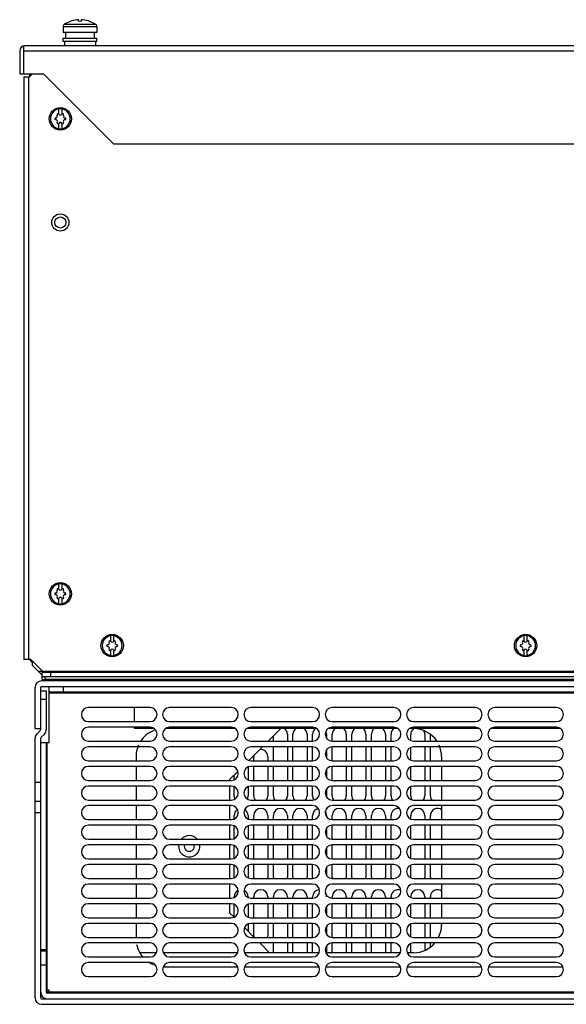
# Model space of a CAD drawing. Header units: millimetres. Extents: x 50 to 412, y 145 to 497.
# Tile 1 of 2: x 50 to 245, y 145 to 497. Entities that reach past the tile are written whole.
import ezdxf

# ---------------------------------------------------------------- set-up
doc = ezdxf.new("R2010")
doc.units = ezdxf.units.MM
doc.header["$LTSCALE"] = 42.001698
doc.layers.get('0').update_dxf_attribs({"linetype": 'CONTINUOUS'})

msp = doc.modelspace()

# ---------------------------------------------------------------- linework, layer by layer
at = {"color": 7, "linetype": 'Continuous'}
for p, q in [((70.96, 496.1), (70.96, 496.67)), ((71.95, 496.1), (71.95, 496.67)), ((65.45, 494.19), (65.45, 492.1)), ((65.45, 494.19), (77.45, 494.19)), ((77.45, 492.1), (65.45, 492.1)), ((65.9, 495.02), (77.01, 495.02)), ((66.26, 492.1), (66.26, 490.1)), ((66.33, 495.29), (66.37, 495.29)), ((76.54, 495.29), (76.57, 495.29)), ((76.65, 490.1), (76.65, 492.1)), ((77.45, 494.19), (77.45, 492.1)), ((65.45, 488.9), (65.45, 490.1)), ((65.45, 490.1), (77.45, 490.1)), ((77.45, 488.9), (65.45, 488.9)), ((65.95, 488.9), (65.95, 487.4)), ((76.95, 488.9), (76.95, 487.4)), ((77.45, 488.9), (77.45, 490.1)), ((49.95, 485.6), (49.95, 477.4)), ((51.45, 486.39), (51.11, 487.29)), ((51.45, 477.4), (51.45, 487.29)), ((51.45, 485.6), (410.45, 485.6)), ((410.15, 487.4), (51.75, 487.4)), ((49.95, 477.4), (58.45, 477.4)), ((51.45, 476.3), (51.45, 268.3)), ((51.45, 476.3), (53.45, 476.3)), ((53.25, 268.3), (53.25, 476.3)), ((54.55, 477.4), (53.45, 476.3)), ((53.45, 477.4), (53.45, 476.3)), ((58.45, 477.4), (83.45, 452.4)), ((63.85, 464.87), (63.85, 462.94)), ((65.05, 462.94), (65.05, 464.87)), ((63.85, 459.67), (63.85, 457.74)), ((65.05, 457.74), (65.05, 459.67)), ((83.45, 452.4), (405.45, 452.4)), ((63.85, 295.37), (63.85, 293.44)), ((65.05, 293.44), (65.05, 295.37)), ((63.85, 290.17), (63.85, 288.24)), ((65.05, 288.24), (65.05, 290.17)), ((82.35, 276.87), (82.35, 274.94)), ((83.55, 274.94), (83.55, 276.87)), ((229.85, 276.87), (229.85, 274.94)), ((231.05, 274.94), (231.05, 276.87)), ((82.35, 271.67), (82.35, 269.74)), ((83.55, 269.74), (83.55, 271.67)), ((229.85, 271.67), (229.85, 269.74)), ((231.05, 269.74), (231.05, 271.67)), ((53.95, 268.3), (51.45, 268.3)), ((53.45, 268.3), (54.45, 267.3)), ((53.95, 268.3), (57.95, 264.3)), ((54.45, 267.8), (54.45, 266.3)), ((54.45, 266.3), (57.95, 262.8)), ((404.25, 264.1), (56.65, 264.1)), ((57.95, 264.3), (57.95, 264.1)), ((57.95, 261.2), (57.95, 263.8)), ((57.95, 263.8), (402.95, 263.8)), ((60.95, 263.8), (60.95, 262.3)), ((403.15, 260.7), (57.75, 260.7)), ((57.95, 262.3), (402.95, 262.3)), ((57.95, 261.2), (65.95, 261.2)), ((58.45, 262.3), (59.45, 261.3)), ((59.45, 261.3), (401.45, 261.3)), ((65.95, 261.3), (65.95, 260.7)), ((69.95, 261.3), (69.95, 260.7)), ((69.95, 261.2), (75.04, 261.2)), ((75.13, 261.3), (74.73, 260.86)), ((76.69, 261.3), (76.14, 260.7)), ((80.44, 261.3), (79.89, 260.7)), ((81.54, 260.7), (81.33, 261.3)), ((89.36, 260.7), (89.58, 261.3)), ((89.54, 261.2), (95.45, 261.2)), ((95.45, 261.3), (95.45, 260.7)), ((99.45, 261.3), (99.45, 260.7)), ((99.45, 261.2), (175.45, 261.2)), ((175.45, 261.3), (175.45, 260.7)), ((180.45, 261.3), (180.45, 260.7)), ((220.94, 261.3), (220.39, 260.7)), ((224.97, 261.3), (225.52, 260.7)), ((235.94, 261.3), (235.39, 260.7)), ((239.97, 261.3), (240.52, 260.7)), ((55.45, 243.7), (55.45, 258.4)), ((57.45, 243.33), (57.45, 258.4)), ((57.45, 257.2), (59.45, 257.2)), ((57.75, 258.7), (403.15, 258.7)), ((59.45, 257.2), (59.45, 243.33)), ((60.45, 238.7), (60.45, 258.7)), ((400.45, 256.7), (60.45, 256.7)), ((65.45, 258.7), (65.45, 256.7)), ((57.45, 254.2), (59.45, 254.2)), ((60.45, 256.4), (400.45, 256.4)), ((96.45, 251.2), (74.45, 251.2)), ((90.95, 246.2), (90.95, 251.2)), ((125.45, 251.2), (103.45, 251.2)), ((154.45, 251.2), (132.45, 251.2)), ((183.45, 251.2), (161.45, 251.2)), ((212.45, 251.2), (190.45, 251.2)), ((241.45, 251.2), (219.45, 251.2)), ((74.45, 246.2), (96.45, 246.2)), ((103.45, 246.2), (125.45, 246.2)), ((132.45, 246.2), (154.45, 246.2)), ((161.45, 246.2), (183.45, 246.2)), ((190.45, 246.2), (212.45, 246.2)), ((219.45, 246.2), (241.45, 246.2)), ((55.45, 243.7), (57.45, 243.7)), ((57.37, 243.12), (56.13, 241.88)), ((96.45, 244.2), (74.45, 244.2)), ((90.95, 243.7), (90.95, 244.2)), ((97.95, 243.7), (90.95, 243.7)), ((126.95, 243.7), (101.96, 243.7)), ((125.45, 244.2), (103.45, 244.2)), ((155.95, 243.7), (130.96, 243.7)), ((154.45, 244.2), (132.45, 244.2)), ((138.57, 239.2), (143.07, 243.7)), ((184.95, 243.7), (159.96, 243.7)), ((183.45, 244.2), (161.45, 244.2)), ((213.95, 243.7), (188.96, 243.7)), ((212.45, 244.2), (190.45, 244.2)), ((242.95, 243.7), (217.96, 243.7)), ((241.45, 244.2), (219.45, 244.2)), ((55.45, 147.6), (55.45, 240.25)), ((57.45, 147.6), (57.45, 240.25)), ((57.54, 240.46), (58.78, 241.7)), ((74.45, 239.2), (96.45, 239.2)), ((103.45, 239.2), (125.45, 239.2)), ((132.45, 239.2), (154.45, 239.2)), ((140.45, 239.2), (140.45, 241.09)), ((145.45, 241.7), (145.45, 239.2)), ((147.45, 239.2), (147.45, 241.7)), ((152.45, 241.7), (152.45, 239.2)), ((154.45, 239.2), (154.45, 241.7)), ((159.45, 241.7), (159.45, 240.21)), ((161.45, 239.2), (161.45, 241.7)), ((161.45, 239.2), (183.45, 239.2)), ((166.45, 241.7), (166.45, 239.2)), ((168.45, 239.2), (168.45, 241.7)), ((173.45, 241.7), (173.45, 239.2)), ((175.45, 239.2), (175.45, 241.7)), ((180.45, 241.7), (180.45, 239.2)), ((182.45, 239.2), (182.45, 241.7)), ((189.45, 239.53), (189.45, 241.7)), ((190.45, 239.2), (212.45, 239.2)), ((194.45, 241.7), (194.45, 239.2)), ((196.45, 239.2), (196.45, 241.63)), ((219.45, 239.2), (241.45, 239.2)), ((57.45, 238.7), (60.45, 238.7)), ((59.45, 238.7), (59.45, 149.6)), ((59.75, 149.3), (59.75, 238.7)), ((96.45, 237.2), (74.45, 237.2)), ((125.45, 237.2), (103.45, 237.2)), ((131.79, 232.42), (136.57, 237.2)), ((154.45, 237.2), (132.45, 237.2)), ((140.45, 232.2), (140.45, 237.2)), ((145.45, 237.2), (145.45, 232.2)), ((147.45, 232.2), (147.45, 237.2)), ((152.45, 237.2), (152.45, 232.2)), ((154.45, 232.2), (154.45, 237.2)), ((159.45, 236.2), (159.45, 233.21)), ((183.45, 237.2), (161.45, 237.2)), ((161.45, 232.2), (161.45, 237.2)), ((166.45, 237.2), (166.45, 232.2)), ((168.45, 232.2), (168.45, 237.2)), ((173.45, 237.2), (173.45, 232.2)), ((175.45, 232.2), (175.45, 237.2)), ((180.45, 237.2), (180.45, 232.2)), ((182.45, 232.2), (182.45, 237.2)), ((189.45, 232.53), (189.45, 236.88)), ((212.45, 237.2), (190.45, 237.2)), ((194.45, 237.2), (194.45, 232.2)), ((196.45, 232.2), (196.45, 237.2)), ((241.45, 237.2), (219.45, 237.2)), ((74.45, 232.2), (96.45, 232.2)), ((91.45, 233.7), (91.45, 232.2)), ((103.45, 232.2), (125.45, 232.2)), ((132.45, 232.2), (154.45, 232.2)), ((133.45, 232.2), (133.45, 233.7)), ((138.45, 233.7), (138.45, 232.2)), ((161.45, 232.2), (183.45, 232.2)), ((190.45, 232.2), (212.45, 232.2)), ((200.45, 233.7), (200.45, 232.2)), ((219.45, 232.2), (241.45, 232.2)), ((96.45, 230.2), (74.45, 230.2)), ((91.45, 230.2), (91.45, 225.2)), ((125.45, 230.2), (103.45, 230.2)), ((131.45, 229.88), (131.45, 225.53)), ((154.45, 230.2), (132.45, 230.2)), ((133.45, 225.2), (133.45, 230.2)), ((138.45, 230.2), (138.45, 225.2)), ((140.45, 225.2), (140.45, 230.2)), ((145.45, 230.2), (145.45, 225.2)), ((147.45, 225.2), (147.45, 230.2)), ((152.45, 230.2), (152.45, 225.2)), ((154.45, 225.2), (154.45, 230.2)), ((159.45, 229.2), (159.45, 226.21)), ((183.45, 230.2), (161.45, 230.2)), ((161.45, 225.2), (161.45, 230.2)), ((166.45, 230.2), (166.45, 225.2)), ((168.45, 225.2), (168.45, 230.2)), ((173.45, 230.2), (173.45, 225.2)), ((175.45, 225.2), (175.45, 230.2)), ((180.45, 230.2), (180.45, 225.2)), ((182.45, 225.2), (182.45, 230.2)), ((189.45, 225.53), (189.45, 229.88)), ((212.45, 230.2), (190.45, 230.2)), ((194.45, 230.2), (194.45, 225.2)), ((196.45, 225.2), (196.45, 230.2)), ((200.45, 230.2), (200.45, 225.2)), ((241.45, 230.2), (219.45, 230.2)), ((74.45, 225.2), (96.45, 225.2)), ((103.45, 225.2), (125.45, 225.2)), ((124.95, 225.59), (127.74, 228.37)), ((124.95, 225.2), (124.95, 225.59)), ((126.45, 225.53), (126.45, 227.09)), ((132.45, 225.2), (154.45, 225.2)), ((161.45, 225.2), (183.45, 225.2)), ((190.45, 225.2), (212.45, 225.2)), ((219.45, 225.2), (241.45, 225.2)), ((57.45, 224.47), (55.45, 224.47)), ((96.45, 223.2), (74.45, 223.2)), ((91.45, 223.2), (91.45, 218.2)), ((125.45, 223.2), (103.45, 223.2)), ((124.95, 218.2), (124.95, 223.2)), ((126.45, 219.7), (126.45, 222.88)), ((131.45, 222.88), (131.45, 219.7)), ((154.45, 223.2), (132.45, 223.2)), ((133.45, 219.7), (133.45, 223.2)), ((138.45, 223.2), (138.45, 219.7)), ((140.45, 219.7), (140.45, 223.2)), ((145.45, 223.2), (145.45, 219.7)), ((147.45, 219.7), (147.45, 223.2)), ((152.45, 223.2), (152.45, 219.7)), ((154.45, 219.7), (154.45, 223.2)), ((159.45, 222.2), (159.45, 219.7)), ((183.45, 223.2), (161.45, 223.2)), ((161.45, 219.7), (161.45, 223.2)), ((166.45, 223.2), (166.45, 219.7)), ((168.45, 219.7), (168.45, 223.2)), ((173.45, 223.2), (173.45, 219.7)), ((175.45, 219.7), (175.45, 223.2)), ((180.45, 223.2), (180.45, 219.7)), ((182.45, 219.7), (182.45, 223.2)), ((189.45, 219.7), (189.45, 222.88)), ((212.45, 223.2), (190.45, 223.2)), ((194.45, 223.2), (194.45, 219.7)), ((196.45, 219.7), (196.45, 223.2)), ((200.45, 223.2), (200.45, 218.2)), ((241.45, 223.2), (219.45, 223.2)), ((74.45, 218.2), (96.45, 218.2)), ((103.45, 218.2), (125.45, 218.2)), ((132.45, 218.2), (154.45, 218.2)), ((161.45, 218.2), (183.45, 218.2)), ((190.45, 218.2), (212.45, 218.2)), ((219.45, 218.2), (241.45, 218.2)), ((55.45, 217.8), (57.45, 217.8)), ((96.45, 216.2), (74.45, 216.2)), ((91.45, 216.2), (91.45, 211.2)), ((125.45, 216.2), (103.45, 216.2)), ((124.95, 211.2), (124.95, 216.2)), ((154.45, 216.2), (132.45, 216.2)), ((183.45, 216.2), (161.45, 216.2)), ((212.45, 216.2), (190.45, 216.2)), ((200.45, 216.2), (200.45, 211.2)), ((241.45, 216.2), (219.45, 216.2)), ((55.45, 213.7), (57.45, 213.7)), ((74.45, 211.2), (96.45, 211.2)), ((103.45, 211.2), (125.45, 211.2)), ((126.45, 211.53), (126.45, 212.7)), ((131.45, 212.7), (131.45, 211.53)), ((132.45, 211.2), (154.45, 211.2)), ((133.45, 211.2), (133.45, 212.7)), ((138.45, 212.7), (138.45, 211.2)), ((140.45, 211.2), (140.45, 212.7)), ((145.45, 212.7), (145.45, 211.2)), ((147.45, 211.2), (147.45, 212.7)), ((152.45, 212.7), (152.45, 211.2)), ((154.45, 211.2), (154.45, 212.7)), ((159.45, 212.7), (159.45, 212.21)), ((161.45, 211.2), (161.45, 212.7)), ((161.45, 211.2), (183.45, 211.2)), ((166.45, 212.7), (166.45, 211.2)), ((168.45, 211.2), (168.45, 212.7)), ((173.45, 212.7), (173.45, 211.2)), ((175.45, 211.2), (175.45, 212.7)), ((180.45, 212.7), (180.45, 211.2)), ((182.45, 211.2), (182.45, 212.7)), ((189.45, 211.53), (189.45, 212.7)), ((190.45, 211.2), (212.45, 211.2)), ((194.45, 212.7), (194.45, 211.2)), ((196.45, 211.2), (196.45, 212.7)), ((219.45, 211.2), (241.45, 211.2)), ((96.45, 209.2), (74.45, 209.2)), ((91.45, 209.2), (91.45, 204.2)), ((125.45, 209.2), (103.45, 209.2)), ((124.95, 204.2), (124.95, 209.2)), ((126.45, 204.53), (126.45, 208.88)), ((131.45, 208.88), (131.45, 204.53)), ((154.45, 209.2), (132.45, 209.2)), ((133.45, 204.2), (133.45, 209.2)), ((138.45, 209.2), (138.45, 204.2)), ((140.45, 204.2), (140.45, 209.2)), ((145.45, 209.2), (145.45, 204.2)), ((147.45, 204.2), (147.45, 209.2)), ((152.45, 209.2), (152.45, 204.2)), ((154.45, 204.2), (154.45, 209.2)), ((159.45, 208.2), (159.45, 205.21)), ((183.45, 209.2), (161.45, 209.2)), ((161.45, 204.2), (161.45, 209.2)), ((166.45, 209.2), (166.45, 204.2)), ((168.45, 204.2), (168.45, 209.2)), ((173.45, 209.2), (173.45, 204.2)), ((175.45, 204.2), (175.45, 209.2)), ((180.45, 209.2), (180.45, 204.2)), ((182.45, 204.2), (182.45, 209.2)), ((189.45, 204.53), (189.45, 208.88)), ((212.45, 209.2), (190.45, 209.2)), ((194.45, 209.2), (194.45, 204.2)), ((196.45, 204.2), (196.45, 209.2)), ((200.45, 209.2), (200.45, 204.2)), ((241.45, 209.2), (219.45, 209.2)), ((74.45, 204.2), (96.45, 204.2)), ((103.45, 204.2), (125.45, 204.2)), ((132.45, 204.2), (154.45, 204.2)), ((161.45, 204.2), (183.45, 204.2)), ((190.45, 204.2), (212.45, 204.2)), ((219.45, 204.2), (241.45, 204.2)), ((96.45, 202.2), (74.45, 202.2)), ((91.45, 202.2), (91.45, 197.2)), ((125.45, 202.2), (103.45, 202.2)), ((124.95, 197.2), (124.95, 202.2)), ((126.45, 197.53), (126.45, 201.88)), ((131.45, 201.88), (131.45, 197.53)), ((154.45, 202.2), (132.45, 202.2)), ((133.45, 197.2), (133.45, 202.2)), ((138.45, 202.2), (138.45, 197.2)), ((140.45, 197.2), (140.45, 202.2)), ((145.45, 202.2), (145.45, 197.2)), ((147.45, 197.2), (147.45, 202.2)), ((152.45, 202.2), (152.45, 197.2)), ((154.45, 197.2), (154.45, 202.2)), ((159.45, 201.2), (159.45, 198.21)), ((183.45, 202.2), (161.45, 202.2)), ((161.45, 197.2), (161.45, 202.2)), ((166.45, 202.2), (166.45, 197.2)), ((168.45, 197.2), (168.45, 202.2)), ((173.45, 202.2), (173.45, 197.2)), ((175.45, 197.2), (175.45, 202.2)), ((180.45, 202.2), (180.45, 197.2)), ((182.45, 197.2), (182.45, 202.2)), ((189.45, 197.53), (189.45, 201.88)), ((212.45, 202.2), (190.45, 202.2)), ((194.45, 202.2), (194.45, 197.2)), ((196.45, 197.2), (196.45, 202.2)), ((200.45, 202.2), (200.45, 197.2)), ((241.45, 202.2), (219.45, 202.2)), ((74.45, 197.2), (96.45, 197.2)), ((103.45, 197.2), (125.45, 197.2)), ((132.45, 197.2), (154.45, 197.2)), ((161.45, 197.2), (183.45, 197.2)), ((190.45, 197.2), (212.45, 197.2)), ((219.45, 197.2), (241.45, 197.2)), ((96.45, 195.2), (74.45, 195.2)), ((91.45, 195.2), (91.45, 190.2)), ((125.45, 195.2), (103.45, 195.2)), ((124.95, 190.2), (124.95, 195.2)), ((126.45, 190.7), (126.45, 194.88)), ((131.45, 194.88), (131.45, 190.7)), ((154.45, 195.2), (132.45, 195.2)), ((133.45, 190.7), (133.45, 195.2)), ((138.45, 195.2), (138.45, 190.7)), ((140.45, 190.7), (140.45, 195.2)), ((145.45, 195.2), (145.45, 190.7)), ((147.45, 190.7), (147.45, 195.2)), ((152.45, 195.2), (152.45, 190.7)), ((154.45, 190.7), (154.45, 195.2)), ((159.45, 194.2), (159.45, 191.21)), ((183.45, 195.2), (161.45, 195.2)), ((161.45, 190.7), (161.45, 195.2)), ((166.45, 195.2), (166.45, 190.7)), ((168.45, 190.7), (168.45, 195.2)), ((173.45, 195.2), (173.45, 190.7)), ((175.45, 190.7), (175.45, 195.2)), ((180.45, 195.2), (180.45, 190.7)), ((182.45, 190.7), (182.45, 195.2)), ((189.45, 190.7), (189.45, 194.88)), ((212.45, 195.2), (190.45, 195.2)), ((194.45, 195.2), (194.45, 190.7)), ((196.45, 190.7), (196.45, 195.2)), ((200.45, 195.2), (200.45, 190.2)), ((241.45, 195.2), (219.45, 195.2)), ((74.45, 190.2), (96.45, 190.2)), ((103.45, 190.2), (125.45, 190.2)), ((132.45, 190.2), (154.45, 190.2)), ((161.45, 190.2), (183.45, 190.2)), ((190.45, 190.2), (212.45, 190.2)), ((219.45, 190.2), (241.45, 190.2)), ((96.45, 188.2), (74.45, 188.2)), ((91.45, 188.2), (91.45, 183.2)), ((125.45, 188.2), (103.45, 188.2)), ((124.95, 183.2), (124.95, 188.2)), ((154.45, 188.2), (132.45, 188.2)), ((183.45, 188.2), (161.45, 188.2)), ((212.45, 188.2), (190.45, 188.2)), ((200.45, 188.2), (200.45, 183.2)), ((241.45, 188.2), (219.45, 188.2)), ((74.45, 183.2), (96.45, 183.2)), ((103.45, 183.2), (125.45, 183.2)), ((126.45, 183.53), (126.45, 183.7)), ((131.45, 183.7), (131.45, 183.53)), ((132.45, 183.2), (154.45, 183.2)), ((133.45, 183.2), (133.45, 183.7)), ((138.45, 183.7), (138.45, 183.2)), ((140.45, 183.2), (140.45, 183.7)), ((145.45, 183.7), (145.45, 183.2)), ((147.45, 183.2), (147.45, 183.7)), ((152.45, 183.7), (152.45, 183.2)), ((154.45, 183.2), (154.45, 183.7)), ((161.45, 183.2), (161.45, 183.7)), ((161.45, 183.2), (183.45, 183.2)), ((166.45, 183.7), (166.45, 183.2)), ((168.45, 183.2), (168.45, 183.7)), ((173.45, 183.7), (173.45, 183.2)), ((175.45, 183.2), (175.45, 183.7)), ((180.45, 183.7), (180.45, 183.2)), ((182.45, 183.2), (182.45, 183.7)), ((189.45, 183.53), (189.45, 183.7)), ((190.45, 183.2), (212.45, 183.2)), ((194.45, 183.7), (194.45, 183.2)), ((196.45, 183.2), (196.45, 183.7)), ((219.45, 183.2), (241.45, 183.2)), ((96.45, 181.2), (74.45, 181.2)), ((91.45, 181.2), (91.45, 176.2)), ((125.45, 181.2), (103.45, 181.2)), ((124.95, 177.82), (124.95, 181.2)), ((126.45, 176.53), (126.45, 180.88)), ((131.45, 180.88), (131.45, 176.53)), ((154.45, 181.2), (132.45, 181.2)), ((133.45, 176.2), (133.45, 181.2)), ((138.45, 181.2), (138.45, 176.2)), ((140.45, 176.2), (140.45, 181.2)), ((145.45, 181.2), (145.45, 176.2)), ((147.45, 176.2), (147.45, 181.2)), ((152.45, 181.2), (152.45, 176.2)), ((154.45, 176.2), (154.45, 181.2)), ((159.45, 180.2), (159.45, 177.21)), ((183.45, 181.2), (161.45, 181.2)), ((161.45, 176.2), (161.45, 181.2)), ((166.45, 181.2), (166.45, 176.2)), ((168.45, 176.2), (168.45, 181.2)), ((173.45, 181.2), (173.45, 176.2)), ((175.45, 176.2), (175.45, 181.2)), ((180.45, 181.2), (180.45, 176.2)), ((182.45, 176.2), (182.45, 181.2)), ((189.45, 176.53), (189.45, 180.88)), ((212.45, 181.2), (190.45, 181.2)), ((194.45, 181.2), (194.45, 176.2)), ((196.45, 176.2), (196.45, 181.2)), ((200.45, 181.2), (200.45, 176.2)), ((241.45, 181.2), (219.45, 181.2)), ((74.45, 176.2), (96.45, 176.2)), ((103.45, 176.2), (125.45, 176.2)), ((126.3, 176.48), (124.95, 177.82)), ((132.45, 176.2), (154.45, 176.2)), ((161.45, 176.2), (183.45, 176.2)), ((190.45, 176.2), (212.45, 176.2)), ((219.45, 176.2), (241.45, 176.2)), ((96.45, 174.2), (74.45, 174.2)), ((91.45, 174.2), (91.45, 169.2)), ((125.45, 174.2), (103.45, 174.2)), ((133.57, 169.2), (130.23, 172.55)), ((131.45, 173.88), (131.45, 171.32)), ((154.45, 174.2), (132.45, 174.2)), ((133.45, 169.7), (133.45, 174.2)), ((138.45, 174.2), (138.45, 169.7)), ((140.45, 169.2), (140.45, 174.2)), ((145.45, 174.2), (145.45, 169.2)), ((147.45, 169.2), (147.45, 174.2)), ((152.45, 174.2), (152.45, 169.2)), ((154.45, 169.2), (154.45, 174.2)), ((159.45, 173.2), (159.45, 170.21)), ((183.45, 174.2), (161.45, 174.2)), ((161.45, 169.2), (161.45, 174.2)), ((166.45, 174.2), (166.45, 169.2)), ((168.45, 169.2), (168.45, 174.2)), ((173.45, 174.2), (173.45, 169.2)), ((175.45, 169.2), (175.45, 174.2)), ((180.45, 174.2), (180.45, 169.2)), ((182.45, 169.2), (182.45, 174.2)), ((189.45, 169.53), (189.45, 173.88)), ((212.45, 174.2), (190.45, 174.2)), ((194.45, 174.2), (194.45, 169.2)), ((196.45, 169.2), (196.45, 174.2)), ((200.45, 174.2), (200.45, 173.7)), ((241.45, 174.2), (219.45, 174.2)), ((74.45, 169.2), (96.45, 169.2)), ((103.45, 169.2), (125.45, 169.2)), ((132.45, 169.2), (154.45, 169.2)), ((161.45, 169.2), (183.45, 169.2)), ((190.45, 169.2), (212.45, 169.2)), ((219.45, 169.2), (241.45, 169.2)), ((96.45, 167.2), (74.45, 167.2)), ((125.45, 167.2), (103.45, 167.2)), ((154.45, 167.2), (132.45, 167.2)), ((139.07, 163.7), (135.57, 167.2)), ((140.45, 163.7), (140.45, 167.2)), ((145.45, 167.2), (145.45, 163.7)), ((147.45, 163.7), (147.45, 167.2)), ((152.45, 167.2), (152.45, 163.7)), ((154.45, 163.7), (154.45, 167.2)), ((159.45, 166.2), (159.45, 163.7)), ((183.45, 167.2), (161.45, 167.2)), ((161.45, 163.7), (161.45, 167.2)), ((166.45, 167.2), (166.45, 163.7)), ((168.45, 163.7), (168.45, 167.2)), ((173.45, 167.2), (173.45, 163.7)), ((175.45, 163.7), (175.45, 167.2)), ((180.45, 167.2), (180.45, 163.7)), ((182.45, 163.7), (182.45, 167.2)), ((189.45, 163.7), (189.45, 166.88)), ((212.45, 167.2), (190.45, 167.2)), ((194.45, 167.2), (194.45, 164.81)), ((196.45, 165.77), (196.45, 167.2)), ((241.45, 167.2), (219.45, 167.2)), ((59.45, 164.8), (57.45, 164.8)), ((59.45, 164.3), (57.45, 164.3)), ((74.45, 162.2), (96.45, 162.2)), ((98.63, 163.7), (93.04, 163.7)), ((127.63, 163.7), (101.28, 163.7)), ((103.45, 162.2), (125.45, 162.2)), ((156.63, 163.7), (130.28, 163.7)), ((132.45, 162.2), (154.45, 162.2)), ((185.63, 163.7), (159.28, 163.7)), ((161.45, 162.2), (183.45, 162.2)), ((190.45, 163.7), (188.28, 163.7)), ((190.45, 162.2), (212.45, 162.2)), ((219.45, 162.2), (241.45, 162.2)), ((59.45, 159.3), (57.45, 159.3)), ((96.45, 160.2), (74.45, 160.2)), ((101.45, 158.7), (127.63, 158.7)), ((125.45, 160.2), (103.45, 160.2)), ((130.28, 158.7), (156.63, 158.7)), ((154.45, 160.2), (132.45, 160.2)), ((159.28, 158.7), (185.63, 158.7)), ((183.45, 160.2), (161.45, 160.2)), ((188.28, 158.7), (214.63, 158.7)), ((212.45, 160.2), (190.45, 160.2)), ((217.28, 158.7), (243.63, 158.7)), ((241.45, 160.2), (219.45, 160.2)), ((74.45, 155.2), (96.45, 155.2)), ((103.45, 155.2), (125.45, 155.2)), ((132.45, 155.2), (154.45, 155.2)), ((161.45, 155.2), (183.45, 155.2)), ((190.45, 155.2), (212.45, 155.2)), ((219.45, 155.2), (241.45, 155.2)), ((60.45, 150.3), (59.45, 150.3)), ((401.15, 149.6), (59.75, 149.6)), ((401.15, 149.3), (59.75, 149.3)), ((60.45, 149.3), (60.45, 150.3)), ((57.75, 147.3), (403.15, 147.3)), ((57.75, 145.3), (403.15, 145.3))]:
    msp.add_line(p, q, dxfattribs=at)
for centre, radius in [((64.45, 461.3), 4), ((64.45, 424.3), 3.06), ((64.45, 424.3), 2), ((64.45, 291.8), 4), ((82.95, 273.3), 4), ((230.45, 273.3), 4)]:
    msp.add_circle(centre, radius, dxfattribs=at)
for centre, radius, start, end in [((71.45, 486.7), 9.98, 92.8424, 120.6216), ((71.45, 486.7), 9.4, 86.9828, 93.0172), ((71.45, 486.7), 9.98, 59.3784, 87.1576), ((66.45, 494.19), 1, 123.749, 180), ((71.45, 486.7), 10, 120.7955, 123.749), ((71.45, 486.7), 10, 56.251, 59.2045), ((76.45, 494.19), 1, 0, 56.251), ((51.75, 485.6), 1.8, 90, 180), ((62.95, 474.8), 9.5, 163.465, 168.0625), ((64.45, 461.3), 3.55, 99.7431, 260.2569), ((64.45, 461.3), 3.61, 80.4403, 99.5597), ((64.45, 461.3), 3.55, 279.7431, 80.2569), ((62.75, 461.3), 0.3, 90, 270), ((62.75, 462.29), 0.681, 270, 30), ((62.75, 460.32), 0.681, 330, 90), ((63.6, 462.78), 0.3, 30, 210), ((64.45, 463.27), 0.681, 210, 330), ((65.3, 462.78), 0.3, 330, 150), ((66.15, 462.29), 0.681, 150, 270), ((66.15, 460.32), 0.681, 90, 210), ((66.15, 461.3), 0.3, 270, 90), ((63.6, 459.83), 0.3, 150, 330), ((64.45, 461.3), 3.61, 260.4403, 279.5597), ((64.45, 459.34), 0.681, 30, 150), ((65.3, 459.83), 0.3, 210, 30), ((64.45, 291.8), 3.55, 99.7431, 260.2569), ((64.45, 291.8), 3.61, 80.4403, 99.5597), ((64.45, 291.8), 3.55, 279.7431, 80.2569), ((62.75, 291.8), 0.3, 90, 270), ((62.75, 292.79), 0.681, 270, 30), ((63.6, 293.28), 0.3, 30, 210), ((64.45, 293.77), 0.681, 210, 330), ((65.3, 293.28), 0.3, 330, 150), ((66.15, 292.79), 0.681, 150, 270), ((66.15, 291.8), 0.3, 270, 90), ((62.75, 290.82), 0.681, 330, 90), ((63.6, 290.33), 0.3, 150, 330), ((64.45, 291.8), 3.61, 260.4403, 279.5597), ((64.45, 289.84), 0.681, 30, 150), ((65.3, 290.33), 0.3, 210, 30), ((66.15, 290.82), 0.681, 90, 210), ((82.95, 273.3), 3.55, 99.7431, 260.2569), ((81.25, 274.29), 0.681, 270, 30), ((82.1, 274.78), 0.3, 30, 210), ((82.95, 273.3), 3.61, 80.4403, 99.5597), ((82.95, 275.27), 0.681, 210, 330), ((83.8, 274.78), 0.3, 330, 150), ((82.95, 273.3), 3.55, 279.7431, 80.2569), ((84.65, 274.29), 0.681, 150, 270), ((230.45, 273.3), 3.55, 99.7431, 260.2569), ((228.75, 274.29), 0.681, 270, 30), ((229.6, 274.78), 0.3, 30, 210), ((230.45, 273.3), 3.61, 80.4403, 99.5597), ((230.45, 275.27), 0.681, 210, 330), ((231.3, 274.78), 0.3, 330, 150), ((230.45, 273.3), 3.55, 279.7431, 80.2569), ((232.15, 274.29), 0.681, 150, 270), ((81.25, 273.3), 0.3, 90, 270), ((81.25, 272.32), 0.681, 330, 90), ((82.1, 271.83), 0.3, 150, 330), ((82.95, 271.34), 0.681, 30, 150), ((83.8, 271.83), 0.3, 210, 30), ((84.65, 272.32), 0.681, 90, 210), ((84.65, 273.3), 0.3, 270, 90), ((228.75, 273.3), 0.3, 90, 270), ((228.75, 272.32), 0.681, 330, 90), ((229.6, 271.83), 0.3, 150, 330), ((230.45, 271.34), 0.681, 30, 150), ((231.3, 271.83), 0.3, 210, 30), ((232.15, 272.32), 0.681, 90, 210), ((232.15, 273.3), 0.3, 270, 90), ((62.95, 271.8), 9.5, 203.8751, 208.3062), ((82.95, 273.3), 3.61, 260.4403, 279.5597), ((230.45, 273.3), 3.61, 260.4403, 279.5597), ((57.75, 258.4), 2.3, 90, 180), ((57.75, 258.4), 0.3, 90, 180), ((74.45, 248.7), 2.5, 90, 270), ((96.45, 248.7), 2.5, 270, 90), ((103.45, 248.7), 2.5, 90, 270), ((125.45, 248.7), 2.5, 270, 90), ((132.45, 248.7), 2.5, 90, 270), ((154.45, 248.7), 2.5, 270, 90), ((161.45, 248.7), 2.5, 90, 270), ((183.45, 248.7), 2.5, 270, 90), ((190.45, 248.7), 2.5, 90, 270), ((212.45, 248.7), 2.5, 270, 90), ((219.45, 248.7), 2.5, 90, 270), ((241.45, 248.7), 2.5, 270, 90), ((57.15, 243.33), 0.3, 315, 360), ((57.15, 243.33), 2.3, 315, 360), ((74.45, 241.7), 2.5, 90, 270), ((101.45, 233.7), 10, 111.3103, 147.2728), ((96.45, 241.7), 2.5, 270, 90), ((103.45, 241.7), 2.5, 90, 270), ((125.45, 241.7), 2.5, 270, 90), ((132.45, 241.7), 2.5, 90, 270), ((142.95, 241.7), 2.5, 0, 57.0384), ((149.95, 241.7), 2.5, 123.0975, 180), ((149.95, 241.7), 2.5, 0, 57.0384), ((154.45, 241.7), 2.5, 270, 90), ((156.95, 241.7), 2.5, 123.0975, 180), ((161.45, 241.7), 2.5, 90, 270), ((156.95, 241.7), 2.5, 0, 18.7591), ((163.95, 241.7), 2.5, 123.0975, 180), ((163.95, 241.7), 2.5, 0, 57.0384), ((170.95, 241.7), 2.5, 123.0975, 180), ((170.95, 241.7), 2.5, 0, 57.0384), ((177.95, 241.7), 2.5, 123.0975, 180), ((177.95, 241.7), 2.5, 0, 57.0384), ((184.95, 241.7), 2.5, 123.0975, 180), ((183.45, 241.7), 2.5, 270, 90), ((190.45, 241.7), 2.5, 90, 270), ((191.95, 241.7), 2.5, 126.8901, 180), ((190.45, 233.7), 10, 32.7272, 90), ((191.95, 241.7), 2.5, 0, 26.1461), ((212.45, 241.7), 2.5, 270, 90), ((219.45, 241.7), 2.5, 90, 270), ((241.45, 241.7), 2.5, 270, 90), ((57.75, 240.25), 2.3, 135, 180), ((57.75, 240.25), 0.3, 135, 180), ((74.45, 234.7), 2.5, 90, 270), ((101.45, 233.7), 10, 156.2394, 180), ((96.45, 234.7), 2.5, 270, 90), ((103.45, 234.7), 2.5, 90, 270), ((125.45, 234.7), 2.5, 270, 90), ((132.45, 234.7), 2.5, 90, 270), ((135.95, 233.7), 2.5, 0, 101.8269), ((154.45, 234.7), 2.5, 270, 90), ((161.45, 234.7), 2.5, 90, 270), ((183.45, 234.7), 2.5, 270, 90), ((190.45, 234.7), 2.5, 90, 270), ((190.45, 233.7), 10, 0, 23.7606), ((212.45, 234.7), 2.5, 270, 90), ((219.45, 234.7), 2.5, 90, 270), ((241.45, 234.7), 2.5, 270, 90), ((135.95, 233.7), 2.5, 165.9503, 180), ((74.45, 227.7), 2.5, 90, 270), ((96.45, 227.7), 2.5, 270, 90), ((103.45, 227.7), 2.5, 90, 270), ((125.45, 227.7), 2.5, 270, 90), ((132.45, 227.7), 2.5, 90, 270), ((154.45, 227.7), 2.5, 270, 90), ((161.45, 227.7), 2.5, 90, 270), ((183.45, 227.7), 2.5, 270, 90), ((190.45, 227.7), 2.5, 90, 270), ((212.45, 227.7), 2.5, 270, 90), ((219.45, 227.7), 2.5, 90, 270), ((241.45, 227.7), 2.5, 270, 90), ((74.45, 220.7), 2.5, 90, 270), ((96.45, 220.7), 2.5, 270, 90), ((103.45, 220.7), 2.5, 90, 270), ((125.45, 220.7), 2.5, 270, 90), ((132.45, 220.7), 2.5, 90, 270), ((154.45, 220.7), 2.5, 270, 90), ((161.45, 220.7), 2.5, 90, 270), ((183.45, 220.7), 2.5, 270, 90), ((190.45, 220.7), 2.5, 90, 270), ((212.45, 220.7), 2.5, 270, 90), ((219.45, 220.7), 2.5, 90, 270), ((241.45, 220.7), 2.5, 270, 90), ((128.95, 219.7), 2.5, 180, 206.0566), ((128.95, 219.7), 2.5, 333.9161, 360), ((135.95, 219.7), 2.5, 180, 217.0344), ((135.95, 219.7), 2.5, 322.8723, 360), ((142.95, 219.7), 2.5, 180, 217.0344), ((142.95, 219.7), 2.5, 322.8723, 360), ((149.95, 219.7), 2.5, 180, 217.0344), ((149.95, 219.7), 2.5, 322.8723, 360), ((156.95, 219.7), 2.5, 180, 216.45), ((156.95, 219.7), 2.5, 353.274, 360), ((163.95, 219.7), 2.5, 180, 216.45), ((163.95, 219.7), 2.5, 322.8723, 360), ((170.95, 219.7), 2.5, 180, 217.0344), ((170.95, 219.7), 2.5, 322.8723, 360), ((177.95, 219.7), 2.5, 180, 217.0344), ((177.95, 219.7), 2.5, 322.8723, 360), ((184.95, 219.7), 2.5, 180, 216.45), ((191.95, 219.7), 2.5, 180, 216.45), ((191.95, 219.7), 2.5, 322.8723, 360), ((198.95, 219.7), 2.5, 180, 217.0344), ((74.45, 213.7), 2.5, 90, 270), ((96.45, 213.7), 2.5, 270, 90), ((103.45, 213.7), 2.5, 90, 270), ((125.45, 213.7), 2.5, 270, 90), ((128.95, 212.7), 2.5, 123.7598, 180), ((132.45, 213.7), 2.5, 90, 270), ((128.95, 212.7), 2.5, 0, 56.2955), ((135.95, 212.7), 2.5, 0, 180), ((142.95, 212.7), 2.5, 0, 180), ((149.95, 212.7), 2.5, 0, 180), ((154.45, 213.7), 2.5, 270, 90), ((156.95, 212.7), 2.5, 100.4515, 180), ((161.45, 213.7), 2.5, 90, 270), ((163.95, 212.7), 2.5, 0, 180), ((170.95, 212.7), 2.5, 0, 180), ((177.95, 212.7), 2.5, 0, 180), ((184.95, 212.7), 2.5, 77.1336, 180), ((183.45, 213.7), 2.5, 270, 90), ((190.45, 213.7), 2.5, 90, 270), ((191.95, 212.7), 2.5, 0, 180), ((198.95, 212.7), 2.5, 51.1626, 180), ((212.45, 213.7), 2.5, 270, 90), ((219.45, 213.7), 2.5, 90, 270), ((241.45, 213.7), 2.5, 270, 90), ((156.95, 212.7), 2.5, 0, 36.45), ((74.45, 206.7), 2.5, 90, 270), ((96.45, 206.7), 2.5, 270, 90), ((103.45, 206.7), 2.5, 90, 270), ((125.45, 206.7), 2.5, 270, 90), ((132.45, 206.7), 2.5, 90, 270), ((154.45, 206.7), 2.5, 270, 90), ((161.45, 206.7), 2.5, 90, 270), ((183.45, 206.7), 2.5, 270, 90), ((190.45, 206.7), 2.5, 90, 270), ((212.45, 206.7), 2.5, 270, 90), ((219.45, 206.7), 2.5, 90, 270), ((241.45, 206.7), 2.5, 270, 90), ((110.45, 201.7), 3.8, 42.8615, 137.1612), ((74.45, 199.7), 2.5, 90, 270), ((96.45, 199.7), 2.5, 270, 90), ((103.45, 199.7), 2.5, 90, 270), ((110.45, 201.7), 3.8, 171.7977, 8.2256), ((110.45, 201.7), 1.8, 162.0899, 17.8925), ((125.45, 199.7), 2.5, 270, 90), ((132.45, 199.7), 2.5, 90, 270), ((154.45, 199.7), 2.5, 270, 90), ((161.45, 199.7), 2.5, 90, 270), ((183.45, 199.7), 2.5, 270, 90), ((190.45, 199.7), 2.5, 90, 270), ((212.45, 199.7), 2.5, 270, 90), ((219.45, 199.7), 2.5, 90, 270), ((241.45, 199.7), 2.5, 270, 90), ((74.45, 192.7), 2.5, 90, 270), ((96.45, 192.7), 2.5, 270, 90), ((103.45, 192.7), 2.5, 90, 270), ((125.45, 192.7), 2.5, 270, 90), ((132.45, 192.7), 2.5, 90, 270), ((154.45, 192.7), 2.5, 270, 90), ((161.45, 192.7), 2.5, 90, 270), ((183.45, 192.7), 2.5, 270, 90), ((190.45, 192.7), 2.5, 90, 270), ((212.45, 192.7), 2.5, 270, 90), ((219.45, 192.7), 2.5, 90, 270), ((241.45, 192.7), 2.5, 270, 90), ((128.95, 190.7), 2.5, 180, 183.9719), ((128.95, 190.7), 2.5, 356.0129, 360), ((135.95, 190.7), 2.5, 180, 192.3767), ((135.95, 190.7), 2.5, 347.594, 360), ((142.95, 190.7), 2.5, 180, 192.3767), ((142.95, 190.7), 2.5, 347.594, 360), ((149.95, 190.7), 2.5, 180, 192.3767), ((149.95, 190.7), 2.5, 347.594, 360), ((156.95, 190.7), 2.5, 180, 191.1876), ((163.95, 190.7), 2.5, 180, 191.1876), ((163.95, 190.7), 2.5, 347.594, 360), ((170.95, 190.7), 2.5, 180, 192.3767), ((170.95, 190.7), 2.5, 347.594, 360), ((177.95, 190.7), 2.5, 180, 192.3767), ((177.95, 190.7), 2.5, 347.594, 360), ((184.95, 190.7), 2.5, 180, 192.3767), ((191.95, 190.7), 2.5, 180, 184.9136), ((191.95, 190.7), 2.5, 347.594, 360), ((198.95, 190.7), 2.5, 180, 192.3767), ((74.45, 185.7), 2.5, 90, 270), ((96.45, 185.7), 2.5, 270, 90), ((103.45, 185.7), 2.5, 90, 270), ((125.45, 185.7), 2.5, 270, 90), ((132.45, 185.7), 2.5, 90, 270), ((154.45, 185.7), 2.5, 270, 90), ((161.45, 185.7), 2.5, 90, 270), ((183.45, 185.7), 2.5, 270, 90), ((190.45, 185.7), 2.5, 90, 270), ((212.45, 185.7), 2.5, 270, 90), ((219.45, 185.7), 2.5, 90, 270), ((241.45, 185.7), 2.5, 270, 90), ((128.95, 183.7), 2.5, 116.1548, 180), ((128.95, 183.7), 2.5, 0, 63.8613), ((135.95, 183.7), 2.5, 0, 180), ((142.95, 183.7), 2.5, 0, 180), ((149.95, 183.7), 2.5, 0, 180), ((156.95, 183.7), 2.5, 92.839, 180), ((156.95, 183.7), 2.5, 0, 36.45), ((163.95, 183.7), 2.5, 0, 180), ((170.95, 183.7), 2.5, 0, 180), ((177.95, 183.7), 2.5, 0, 180), ((184.95, 183.7), 2.5, 68.0153, 180), ((191.95, 183.7), 2.5, 0, 180), ((198.95, 183.7), 2.5, 51.1626, 180), ((74.45, 178.7), 2.5, 90, 270), ((96.45, 178.7), 2.5, 270, 90), ((103.45, 178.7), 2.5, 90, 270), ((125.45, 178.7), 2.5, 270, 90), ((132.45, 178.7), 2.5, 90, 270), ((154.45, 178.7), 2.5, 270, 90), ((161.45, 178.7), 2.5, 90, 270), ((183.45, 178.7), 2.5, 270, 90), ((190.45, 178.7), 2.5, 90, 270), ((212.45, 178.7), 2.5, 270, 90), ((219.45, 178.7), 2.5, 90, 270), ((241.45, 178.7), 2.5, 270, 90), ((74.45, 171.7), 2.5, 90, 270), ((96.45, 171.7), 2.5, 270, 90), ((103.45, 171.7), 2.5, 90, 270), ((125.45, 171.7), 2.5, 270, 90), ((132.45, 171.7), 2.5, 90, 270), ((154.45, 171.7), 2.5, 270, 90), ((161.45, 171.7), 2.5, 90, 270), ((183.45, 171.7), 2.5, 270, 90), ((190.45, 171.7), 2.5, 90, 270), ((190.45, 173.7), 10, 331.7697, 360), ((212.45, 171.7), 2.5, 270, 90), ((219.45, 171.7), 2.5, 90, 270), ((241.45, 171.7), 2.5, 270, 90), ((135.95, 169.7), 2.5, 180, 192.3767), ((135.95, 169.7), 2.5, 347.594, 360), ((74.45, 164.7), 2.5, 90, 270), ((101.45, 168.7), 10, 192.1431, 219.007), ((96.45, 164.7), 2.5, 270, 90), ((103.45, 164.7), 2.5, 90, 270), ((125.45, 164.7), 2.5, 270, 90), ((132.45, 164.7), 2.5, 90, 270), ((154.45, 164.7), 2.5, 270, 90), ((161.45, 164.7), 2.5, 90, 270), ((183.45, 164.7), 2.5, 270, 90), ((190.45, 164.7), 2.5, 90, 270), ((190.45, 173.7), 10, 270, 320.993), ((212.45, 164.7), 2.5, 270, 90), ((219.45, 164.7), 2.5, 90, 270), ((241.45, 164.7), 2.5, 270, 90), ((74.45, 157.7), 2.5, 90, 270), ((101.45, 168.7), 10, 239.6764, 247.3601), ((96.45, 157.7), 2.5, 270, 90), ((103.45, 157.7), 2.5, 90, 270), ((101.45, 168.7), 10, 268.6143, 270), ((125.45, 157.7), 2.5, 270, 90), ((132.45, 157.7), 2.5, 90, 270), ((154.45, 157.7), 2.5, 270, 90), ((161.45, 157.7), 2.5, 90, 270), ((183.45, 157.7), 2.5, 270, 90), ((190.45, 157.7), 2.5, 90, 270), ((212.45, 157.7), 2.5, 270, 90), ((219.45, 157.7), 2.5, 90, 270), ((241.45, 157.7), 2.5, 270, 90), ((57.75, 147.6), 2.3, 180, 270), ((59.75, 149.6), 2.3, 180, 270), ((57.75, 147.6), 0.3, 180, 270), ((59.75, 149.6), 0.3, 180, 270)]:
    msp.add_arc(centre, radius, start, end, dxfattribs=at)
msp.add_open_spline([(51.75, 487.4), (51.67, 487.4), (51.57, 487.37), (51.48, 487.31), (51.45, 487.29)], degree=3, knots=[0, 0, 0, 0, 0.721031, 1, 1, 1, 1], dxfattribs=at)

doc.saveas('drawing.dxf')
